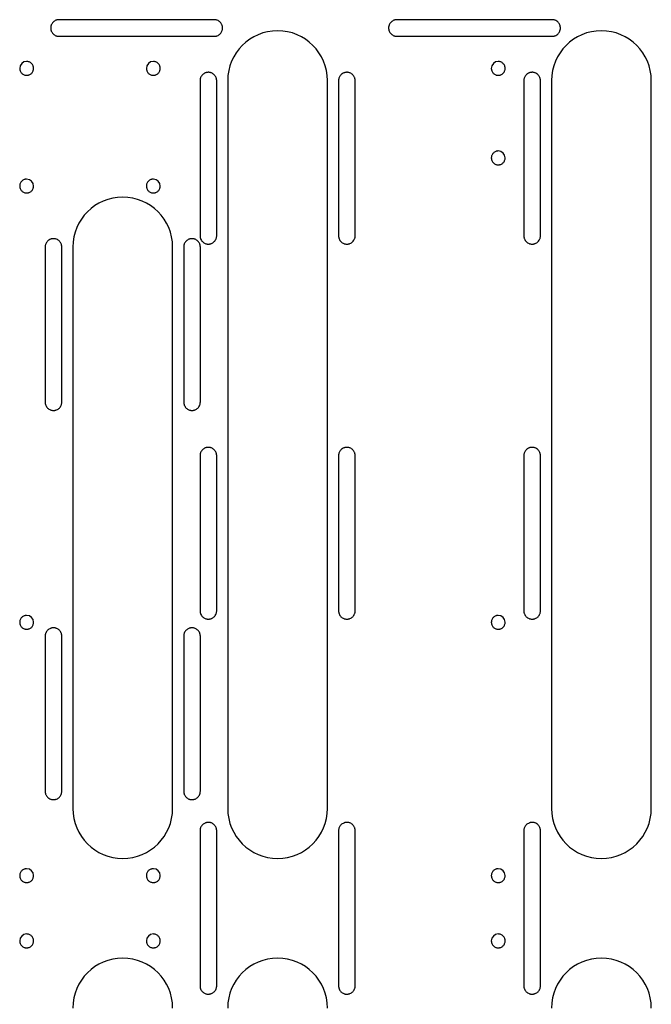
# Model space of a CAD drawing. Header units: millimetres. Extents: x 0 to 691, y 0 to 550.
# Tile 5 of 10: x 253 to 367, y 258 to 435. Entities that reach past the tile are written whole.
import ezdxf

# ---------------------------------------------------------------- set-up
doc = ezdxf.new("R2010")
doc.units = ezdxf.units.MM

msp = doc.modelspace()

# ---------------------------------------------------------------- linework, layer by layer
at = {"color": 7, "linetype": 'Continuous', "lineweight": 25}
for p, q in [((288.45, 435.38), (260.45, 435.38)), ((349.41, 435.38), (321.41, 435.38)), ((260.45, 432.38), (288.45, 432.38)), ((321.41, 432.38), (349.41, 432.38)), ((285.89, 424.38), (285.89, 396.38)), ((288.89, 396.38), (288.89, 424.38)), ((290.88, 424.38), (290.88, 293)), ((308.88, 293), (308.88, 424.38)), ((310.88, 424.38), (310.88, 396.38)), ((313.88, 396.38), (313.88, 424.38)), ((344.31, 424.38), (344.31, 396.38)), ((347.31, 396.38), (347.31, 424.38)), ((349.3, 424.38), (349.3, 293)), ((367.3, 293), (367.3, 424.38)), ((257.95, 394.35), (257.95, 366.35)), ((260.95, 366.35), (260.95, 394.35)), ((262.94, 394.35), (262.94, 293)), ((280.94, 293), (280.94, 394.35)), ((282.94, 394.35), (282.94, 366.35)), ((285.94, 366.35), (285.94, 394.35)), ((285.89, 356.69), (285.89, 328.69)), ((288.89, 328.69), (288.89, 356.69)), ((310.88, 356.69), (310.88, 328.69)), ((313.88, 328.69), (313.88, 356.69)), ((344.31, 356.69), (344.31, 328.69)), ((347.31, 328.69), (347.31, 356.69)), ((257.95, 324.12), (257.95, 296.12)), ((260.95, 296.12), (260.95, 324.12)), ((282.94, 324.12), (282.94, 296.12)), ((285.94, 296.12), (285.94, 324.12)), ((285.89, 289), (285.89, 261)), ((288.89, 261), (288.89, 289)), ((310.88, 289), (310.88, 261)), ((313.88, 261), (313.88, 289)), ((344.31, 289), (344.31, 261)), ((347.31, 261), (347.31, 289))]:
    msp.add_line(p, q, dxfattribs=at)
for centre, radius, start, end in [((299.88, 424.38), 9, 0, 180), ((358.3, 424.38), 9, 0, 180), ((254.6, 426.59), 1.25, 90, 180), ((277.46, 426.59), 1.25, 90, 180), ((339.69, 426.59), 1.25, 90, 180), ((339.69, 410.43), 1.25, 0, 90), ((254.6, 405.35), 1.25, 0, 90), ((277.46, 405.35), 1.25, 0, 90), ((271.94, 394.35), 9, 0, 180), ((254.6, 326.61), 1.25, 0, 90), ((339.69, 326.61), 1.25, 0, 90), ((271.94, 293), 9, 180, 0), ((299.88, 293), 9, 180, 0), ((358.3, 293), 9, 180, 0), ((254.6, 280.89), 1.25, 0, 90), ((277.46, 280.89), 1.25, 0, 90), ((339.69, 280.89), 1.25, 0, 90), ((254.6, 269.11), 1.25, 90, 180), ((277.46, 269.11), 1.25, 90, 180), ((339.69, 269.11), 1.25, 90, 180), ((271.94, 257), 9, 360, 180), ((299.88, 257), 9, 360, 180), ((358.3, 257), 9, 360, 180)]:
    msp.add_arc(centre, radius, start, end, dxfattribs=at)
for points, knots in [([(260.45, 435.38), (260.41, 435.38), (260.33, 435.37), (260.22, 435.36), (260.11, 435.34), (260, 435.31), (259.84, 435.25), (259.62, 435.14), (259.38, 434.95), (259.19, 434.71), (259.06, 434.47), (258.99, 434.25), (258.95, 434.07), (258.95, 433.94), (258.95, 433.88)], [0, 0, 0, 0, 0.048289, 0.096176, 0.143937, 0.191849, 0.240186, 0.370043, 0.500049, 0.62991, 0.759912, 0.840125, 0.919726, 1, 1, 1, 1]), ([(258.95, 433.88), (258.95, 433.84), (258.95, 433.76), (258.96, 433.65), (258.98, 433.54), (259.01, 433.43), (259.07, 433.26), (259.19, 433.05), (259.38, 432.81), (259.62, 432.61), (259.86, 432.49), (260.07, 432.42), (260.26, 432.38), (260.39, 432.38), (260.45, 432.38)], [0, 0, 0, 0, 0.048291, 0.09618, 0.143941, 0.191852, 0.240187, 0.370048, 0.500049, 0.629906, 0.759912, 0.840121, 0.919723, 1, 1, 1, 1]), ([(289.95, 433.88), (289.95, 433.92), (289.95, 433.99), (289.93, 434.1), (289.91, 434.21), (289.88, 434.32), (289.82, 434.49), (289.71, 434.71), (289.52, 434.94), (289.28, 435.14), (289.04, 435.26), (288.82, 435.33), (288.64, 435.37), (288.51, 435.37), (288.45, 435.38)], [0, 0, 0, 0, 0.048291, 0.09618, 0.143941, 0.191852, 0.240187, 0.370048, 0.500049, 0.629906, 0.759912, 0.840121, 0.919723, 1, 1, 1, 1]), ([(288.45, 432.38), (288.49, 432.38), (288.56, 432.38), (288.67, 432.39), (288.78, 432.41), (288.89, 432.44), (289.06, 432.5), (289.28, 432.61), (289.52, 432.81), (289.71, 433.05), (289.83, 433.29), (289.9, 433.5), (289.94, 433.69), (289.95, 433.81), (289.95, 433.88)], [0, 0, 0, 0, 0.048289, 0.096176, 0.143937, 0.191849, 0.240186, 0.370043, 0.500049, 0.62991, 0.759912, 0.840125, 0.919726, 1, 1, 1, 1]), ([(321.41, 435.38), (321.37, 435.38), (321.29, 435.37), (321.18, 435.36), (321.07, 435.34), (320.96, 435.31), (320.8, 435.25), (320.58, 435.14), (320.34, 434.95), (320.15, 434.71), (320.02, 434.47), (319.95, 434.25), (319.91, 434.07), (319.91, 433.94), (319.91, 433.88)], [0, 0, 0, 0, 0.048289, 0.096176, 0.143937, 0.191849, 0.240186, 0.370043, 0.500049, 0.62991, 0.759912, 0.840125, 0.919726, 1, 1, 1, 1]), ([(319.91, 433.88), (319.91, 433.84), (319.91, 433.76), (319.92, 433.65), (319.94, 433.54), (319.97, 433.43), (320.03, 433.26), (320.15, 433.05), (320.34, 432.81), (320.58, 432.61), (320.82, 432.49), (321.03, 432.42), (321.22, 432.38), (321.35, 432.38), (321.41, 432.38)], [0, 0, 0, 0, 0.048291, 0.09618, 0.143941, 0.191852, 0.240187, 0.370048, 0.500049, 0.629906, 0.759912, 0.840121, 0.919723, 1, 1, 1, 1]), ([(350.91, 433.88), (350.91, 433.92), (350.91, 433.99), (350.89, 434.1), (350.87, 434.21), (350.84, 434.32), (350.78, 434.49), (350.67, 434.71), (350.48, 434.94), (350.24, 435.14), (350, 435.26), (349.78, 435.33), (349.6, 435.37), (349.47, 435.37), (349.41, 435.38)], [0, 0, 0, 0, 0.048291, 0.09618, 0.143941, 0.191852, 0.240187, 0.370048, 0.500049, 0.629906, 0.759912, 0.840121, 0.919723, 1, 1, 1, 1]), ([(349.41, 432.38), (349.45, 432.38), (349.52, 432.38), (349.63, 432.39), (349.74, 432.41), (349.85, 432.44), (350.02, 432.5), (350.24, 432.61), (350.48, 432.81), (350.67, 433.05), (350.79, 433.29), (350.86, 433.5), (350.9, 433.69), (350.91, 433.81), (350.91, 433.88)], [0, 0, 0, 0, 0.048289, 0.096176, 0.143937, 0.191849, 0.240186, 0.370043, 0.500049, 0.62991, 0.759912, 0.840125, 0.919726, 1, 1, 1, 1]), ([(253.35, 426.59), (253.35, 426.55), (253.35, 426.47), (253.37, 426.35), (253.4, 426.24), (253.45, 426.08), (253.55, 425.9), (253.71, 425.7), (253.91, 425.54), (254.13, 425.42), (254.36, 425.35), (254.52, 425.34), (254.6, 425.34)], [0, 0, 0, 0, 0.060291, 0.120064, 0.179857, 0.24021, 0.370087, 0.500132, 0.630004, 0.760055, 0.879981, 1, 1, 1, 1]), ([(255.85, 426.59), (255.85, 426.63), (255.85, 426.71), (255.83, 426.82), (255.8, 426.94), (255.75, 427.09), (255.65, 427.28), (255.49, 427.48), (255.29, 427.64), (255.07, 427.76), (254.83, 427.83), (254.68, 427.83), (254.6, 427.84)], [0, 0, 0, 0, 0.060291, 0.120064, 0.179857, 0.24021, 0.370087, 0.500132, 0.630004, 0.760055, 0.879981, 1, 1, 1, 1]), ([(254.6, 425.34), (254.64, 425.34), (254.72, 425.34), (254.83, 425.36), (254.95, 425.39), (255.1, 425.44), (255.29, 425.54), (255.49, 425.7), (255.65, 425.9), (255.76, 426.12), (255.84, 426.35), (255.84, 426.51), (255.85, 426.59)], [0, 0, 0, 0, 0.060288, 0.120059, 0.179853, 0.240209, 0.370082, 0.500132, 0.630009, 0.760055, 0.879986, 1, 1, 1, 1]), ([(276.21, 426.59), (276.21, 426.55), (276.21, 426.47), (276.23, 426.35), (276.26, 426.24), (276.31, 426.08), (276.41, 425.9), (276.57, 425.7), (276.77, 425.54), (276.99, 425.42), (277.22, 425.35), (277.38, 425.34), (277.46, 425.34)], [0, 0, 0, 0, 0.060291, 0.120064, 0.179857, 0.24021, 0.370087, 0.500132, 0.630004, 0.760055, 0.879981, 1, 1, 1, 1]), ([(278.71, 426.59), (278.71, 426.63), (278.71, 426.71), (278.69, 426.82), (278.66, 426.94), (278.61, 427.09), (278.51, 427.28), (278.35, 427.48), (278.15, 427.64), (277.93, 427.76), (277.69, 427.83), (277.54, 427.83), (277.46, 427.84)], [0, 0, 0, 0, 0.060291, 0.120064, 0.179857, 0.24021, 0.370087, 0.500132, 0.630004, 0.760055, 0.879981, 1, 1, 1, 1]), ([(277.46, 425.34), (277.5, 425.34), (277.58, 425.34), (277.69, 425.36), (277.81, 425.39), (277.96, 425.44), (278.15, 425.54), (278.35, 425.7), (278.51, 425.9), (278.62, 426.12), (278.7, 426.35), (278.7, 426.51), (278.71, 426.59)], [0, 0, 0, 0, 0.060288, 0.120059, 0.179853, 0.240209, 0.370082, 0.500132, 0.630009, 0.760055, 0.879986, 1, 1, 1, 1]), ([(338.44, 426.59), (338.44, 426.55), (338.44, 426.47), (338.46, 426.35), (338.49, 426.24), (338.54, 426.08), (338.64, 425.9), (338.8, 425.7), (339, 425.54), (339.22, 425.42), (339.45, 425.35), (339.61, 425.34), (339.69, 425.34)], [0, 0, 0, 0, 0.060291, 0.120064, 0.179857, 0.24021, 0.370087, 0.500132, 0.630004, 0.760055, 0.879981, 1, 1, 1, 1]), ([(340.94, 426.59), (340.94, 426.63), (340.94, 426.71), (340.92, 426.82), (340.89, 426.94), (340.84, 427.09), (340.74, 427.28), (340.58, 427.48), (340.38, 427.64), (340.16, 427.76), (339.92, 427.83), (339.77, 427.83), (339.69, 427.84)], [0, 0, 0, 0, 0.060291, 0.120064, 0.179857, 0.24021, 0.370087, 0.500132, 0.630004, 0.760055, 0.879981, 1, 1, 1, 1]), ([(339.69, 425.34), (339.73, 425.34), (339.81, 425.34), (339.92, 425.36), (340.04, 425.39), (340.19, 425.44), (340.38, 425.54), (340.58, 425.7), (340.74, 425.9), (340.85, 426.12), (340.93, 426.35), (340.93, 426.51), (340.94, 426.59)], [0, 0, 0, 0, 0.060288, 0.120059, 0.179853, 0.240209, 0.370082, 0.500132, 0.630009, 0.760055, 0.879986, 1, 1, 1, 1]), ([(287.39, 425.88), (287.35, 425.88), (287.27, 425.87), (287.16, 425.86), (287.05, 425.84), (286.94, 425.81), (286.78, 425.75), (286.56, 425.64), (286.32, 425.45), (286.13, 425.21), (286, 424.97), (285.93, 424.75), (285.89, 424.57), (285.89, 424.44), (285.89, 424.38)], [0, 0, 0, 0, 0.048289, 0.096176, 0.143937, 0.191849, 0.240186, 0.370043, 0.500049, 0.62991, 0.759912, 0.840125, 0.919726, 1, 1, 1, 1]), ([(288.89, 424.38), (288.89, 424.42), (288.89, 424.49), (288.87, 424.6), (288.85, 424.71), (288.82, 424.82), (288.76, 424.99), (288.65, 425.21), (288.46, 425.45), (288.22, 425.64), (287.98, 425.76), (287.76, 425.83), (287.58, 425.87), (287.45, 425.88), (287.39, 425.88)], [0, 0, 0, 0, 0.048291, 0.09618, 0.143941, 0.191852, 0.240187, 0.370048, 0.500049, 0.629906, 0.759912, 0.840121, 0.919723, 1, 1, 1, 1]), ([(312.38, 425.88), (312.34, 425.88), (312.27, 425.87), (312.15, 425.86), (312.04, 425.84), (311.93, 425.81), (311.77, 425.75), (311.55, 425.64), (311.31, 425.45), (311.12, 425.21), (310.99, 424.97), (310.92, 424.75), (310.89, 424.57), (310.88, 424.44), (310.88, 424.38)], [0, 0, 0, 0, 0.0482886, 0.0961759, 0.1439368, 0.1918488, 0.2401863, 0.3700434, 0.5000491, 0.6299104, 0.7599117, 0.8401248, 0.9197264, 1, 1, 1, 1]), ([(313.88, 424.38), (313.88, 424.42), (313.88, 424.49), (313.86, 424.6), (313.84, 424.71), (313.81, 424.82), (313.76, 424.99), (313.64, 425.21), (313.45, 425.45), (313.21, 425.64), (312.97, 425.76), (312.75, 425.83), (312.57, 425.87), (312.44, 425.88), (312.38, 425.88)], [0, 0, 0, 0, 0.048291, 0.09618, 0.143941, 0.191852, 0.240187, 0.370048, 0.500049, 0.629906, 0.759912, 0.840121, 0.919723, 1, 1, 1, 1]), ([(345.81, 425.88), (345.77, 425.88), (345.69, 425.87), (345.58, 425.86), (345.47, 425.84), (345.36, 425.81), (345.2, 425.75), (344.98, 425.64), (344.74, 425.45), (344.55, 425.21), (344.42, 424.97), (344.35, 424.75), (344.31, 424.57), (344.31, 424.44), (344.31, 424.38)], [0, 0, 0, 0, 0.048289, 0.096176, 0.143937, 0.191849, 0.240186, 0.370043, 0.500049, 0.62991, 0.759912, 0.840125, 0.919726, 1, 1, 1, 1]), ([(347.31, 424.38), (347.31, 424.42), (347.31, 424.49), (347.29, 424.6), (347.27, 424.71), (347.24, 424.82), (347.18, 424.99), (347.07, 425.21), (346.88, 425.45), (346.64, 425.64), (346.4, 425.76), (346.18, 425.83), (346, 425.87), (345.87, 425.88), (345.81, 425.88)], [0, 0, 0, 0, 0.048291, 0.09618, 0.143941, 0.191852, 0.240187, 0.370048, 0.500049, 0.629906, 0.759912, 0.840121, 0.919723, 1, 1, 1, 1]), ([(339.69, 411.68), (339.65, 411.68), (339.57, 411.68), (339.45, 411.66), (339.34, 411.63), (339.18, 411.58), (339, 411.48), (338.8, 411.32), (338.64, 411.12), (338.52, 410.9), (338.45, 410.67), (338.44, 410.51), (338.44, 410.43)], [0, 0, 0, 0, 0.060288, 0.120059, 0.179853, 0.240209, 0.370082, 0.500132, 0.630009, 0.760055, 0.879986, 1, 1, 1, 1]), ([(338.44, 410.43), (338.44, 410.39), (338.44, 410.31), (338.46, 410.2), (338.49, 410.08), (338.54, 409.93), (338.64, 409.74), (338.8, 409.54), (339, 409.38), (339.22, 409.26), (339.45, 409.19), (339.61, 409.19), (339.69, 409.18)], [0, 0, 0, 0, 0.060291, 0.120064, 0.179857, 0.24021, 0.370087, 0.500132, 0.630004, 0.760055, 0.879981, 1, 1, 1, 1]), ([(339.69, 409.18), (339.73, 409.18), (339.81, 409.18), (339.92, 409.2), (340.04, 409.23), (340.19, 409.28), (340.38, 409.38), (340.58, 409.54), (340.74, 409.74), (340.85, 409.96), (340.93, 410.2), (340.93, 410.35), (340.94, 410.43)], [0, 0, 0, 0, 0.060288, 0.120059, 0.179853, 0.240209, 0.370082, 0.500132, 0.630009, 0.760055, 0.879986, 1, 1, 1, 1]), ([(254.6, 406.6), (254.56, 406.6), (254.48, 406.6), (254.36, 406.58), (254.25, 406.55), (254.09, 406.5), (253.91, 406.4), (253.71, 406.24), (253.55, 406.04), (253.43, 405.82), (253.36, 405.59), (253.35, 405.43), (253.35, 405.35)], [0, 0, 0, 0, 0.060288, 0.120059, 0.179853, 0.240209, 0.370082, 0.500132, 0.630009, 0.760055, 0.879986, 1, 1, 1, 1]), ([(253.35, 405.35), (253.35, 405.31), (253.35, 405.23), (253.37, 405.12), (253.4, 405), (253.45, 404.85), (253.55, 404.66), (253.71, 404.46), (253.91, 404.3), (254.13, 404.18), (254.36, 404.11), (254.52, 404.11), (254.6, 404.1)], [0, 0, 0, 0, 0.060291, 0.120064, 0.179857, 0.24021, 0.370087, 0.500132, 0.630004, 0.760055, 0.879981, 1, 1, 1, 1]), ([(254.6, 404.1), (254.64, 404.1), (254.72, 404.1), (254.83, 404.12), (254.95, 404.15), (255.1, 404.2), (255.29, 404.3), (255.49, 404.46), (255.65, 404.66), (255.76, 404.88), (255.84, 405.12), (255.84, 405.27), (255.85, 405.35)], [0, 0, 0, 0, 0.060288, 0.120059, 0.179853, 0.240209, 0.370082, 0.500132, 0.630009, 0.760055, 0.879986, 1, 1, 1, 1]), ([(277.46, 406.6), (277.42, 406.6), (277.34, 406.6), (277.22, 406.58), (277.11, 406.55), (276.95, 406.5), (276.77, 406.4), (276.57, 406.24), (276.41, 406.04), (276.29, 405.82), (276.22, 405.59), (276.21, 405.43), (276.21, 405.35)], [0, 0, 0, 0, 0.060288, 0.120059, 0.179853, 0.240209, 0.370082, 0.500132, 0.630009, 0.760055, 0.879986, 1, 1, 1, 1]), ([(276.21, 405.35), (276.21, 405.31), (276.21, 405.23), (276.23, 405.12), (276.26, 405), (276.31, 404.85), (276.41, 404.66), (276.57, 404.46), (276.77, 404.3), (276.99, 404.18), (277.22, 404.11), (277.38, 404.11), (277.46, 404.1)], [0, 0, 0, 0, 0.060291, 0.120064, 0.179857, 0.24021, 0.370087, 0.500132, 0.630004, 0.760055, 0.879981, 1, 1, 1, 1]), ([(277.46, 404.1), (277.5, 404.1), (277.58, 404.1), (277.69, 404.12), (277.81, 404.15), (277.96, 404.2), (278.15, 404.3), (278.35, 404.46), (278.51, 404.66), (278.62, 404.88), (278.7, 405.12), (278.7, 405.27), (278.71, 405.35)], [0, 0, 0, 0, 0.060288, 0.120059, 0.179853, 0.240209, 0.370082, 0.500132, 0.630009, 0.760055, 0.879986, 1, 1, 1, 1]), ([(285.89, 396.38), (285.89, 396.34), (285.89, 396.26), (285.9, 396.15), (285.92, 396.04), (285.95, 395.93), (286.01, 395.76), (286.13, 395.55), (286.32, 395.31), (286.56, 395.11), (286.8, 394.99), (287.01, 394.92), (287.2, 394.88), (287.33, 394.88), (287.39, 394.88)], [0, 0, 0, 0, 0.048291, 0.09618, 0.143941, 0.191852, 0.240187, 0.370048, 0.500049, 0.629906, 0.759912, 0.840121, 0.919723, 1, 1, 1, 1]), ([(287.39, 394.88), (287.43, 394.88), (287.5, 394.88), (287.61, 394.89), (287.72, 394.91), (287.83, 394.94), (288, 395), (288.22, 395.11), (288.46, 395.31), (288.65, 395.55), (288.77, 395.79), (288.84, 396), (288.88, 396.19), (288.89, 396.31), (288.89, 396.38)], [0, 0, 0, 0, 0.048289, 0.096176, 0.143937, 0.191849, 0.240186, 0.370043, 0.500049, 0.62991, 0.759912, 0.840125, 0.919726, 1, 1, 1, 1]), ([(310.88, 396.38), (310.88, 396.34), (310.88, 396.26), (310.9, 396.15), (310.92, 396.04), (310.95, 395.93), (311.01, 395.76), (311.12, 395.55), (311.31, 395.31), (311.55, 395.11), (311.79, 394.99), (312.01, 394.92), (312.19, 394.88), (312.32, 394.88), (312.38, 394.88)], [0, 0, 0, 0, 0.048291, 0.09618, 0.143941, 0.191852, 0.240187, 0.370048, 0.500049, 0.629906, 0.759912, 0.840121, 0.919723, 1, 1, 1, 1]), ([(312.38, 394.88), (312.42, 394.88), (312.49, 394.88), (312.61, 394.89), (312.72, 394.91), (312.83, 394.94), (312.99, 395), (313.21, 395.11), (313.45, 395.31), (313.64, 395.55), (313.77, 395.79), (313.84, 396), (313.87, 396.19), (313.88, 396.31), (313.88, 396.38)], [0, 0, 0, 0, 0.048289, 0.096176, 0.143937, 0.191849, 0.240186, 0.370043, 0.500049, 0.62991, 0.759912, 0.840125, 0.919726, 1, 1, 1, 1]), ([(344.31, 396.38), (344.31, 396.34), (344.31, 396.26), (344.32, 396.15), (344.34, 396.04), (344.37, 395.93), (344.43, 395.76), (344.55, 395.55), (344.74, 395.31), (344.98, 395.11), (345.22, 394.99), (345.43, 394.92), (345.62, 394.88), (345.75, 394.88), (345.81, 394.88)], [0, 0, 0, 0, 0.048291, 0.09618, 0.143941, 0.191852, 0.240187, 0.370048, 0.500049, 0.629906, 0.759912, 0.840121, 0.919723, 1, 1, 1, 1]), ([(345.81, 394.88), (345.85, 394.88), (345.92, 394.88), (346.03, 394.89), (346.14, 394.91), (346.25, 394.94), (346.42, 395), (346.64, 395.11), (346.88, 395.31), (347.07, 395.55), (347.19, 395.79), (347.26, 396), (347.3, 396.19), (347.31, 396.31), (347.31, 396.38)], [0, 0, 0, 0, 0.048289, 0.096176, 0.143937, 0.191849, 0.240186, 0.370043, 0.500049, 0.62991, 0.759912, 0.840125, 0.919726, 1, 1, 1, 1]), ([(259.45, 395.85), (259.41, 395.85), (259.33, 395.85), (259.22, 395.84), (259.11, 395.81), (259, 395.79), (258.84, 395.73), (258.62, 395.61), (258.38, 395.42), (258.19, 395.18), (258.06, 394.94), (257.99, 394.73), (257.95, 394.54), (257.95, 394.41), (257.95, 394.35)], [0, 0, 0, 0, 0.048289, 0.096176, 0.143937, 0.191849, 0.240186, 0.370043, 0.500049, 0.62991, 0.759912, 0.840125, 0.919726, 1, 1, 1, 1]), ([(260.95, 394.35), (260.95, 394.39), (260.95, 394.46), (260.93, 394.58), (260.91, 394.69), (260.88, 394.8), (260.82, 394.96), (260.71, 395.18), (260.52, 395.42), (260.28, 395.61), (260.04, 395.74), (259.82, 395.81), (259.64, 395.84), (259.51, 395.85), (259.45, 395.85)], [0, 0, 0, 0, 0.048291, 0.09618, 0.143941, 0.191852, 0.240187, 0.370048, 0.500049, 0.629906, 0.759912, 0.840121, 0.919723, 1, 1, 1, 1]), ([(284.44, 395.85), (284.4, 395.85), (284.33, 395.85), (284.21, 395.84), (284.1, 395.81), (283.99, 395.79), (283.83, 395.73), (283.61, 395.61), (283.37, 395.42), (283.18, 395.18), (283.05, 394.94), (282.98, 394.73), (282.95, 394.54), (282.94, 394.41), (282.94, 394.35)], [0, 0, 0, 0, 0.048289, 0.096176, 0.143937, 0.191849, 0.240186, 0.370043, 0.500049, 0.62991, 0.759912, 0.840125, 0.919726, 1, 1, 1, 1]), ([(285.94, 394.35), (285.94, 394.39), (285.94, 394.46), (285.92, 394.58), (285.9, 394.69), (285.87, 394.8), (285.82, 394.96), (285.7, 395.18), (285.51, 395.42), (285.27, 395.61), (285.03, 395.74), (284.81, 395.81), (284.63, 395.84), (284.5, 395.85), (284.44, 395.85)], [0, 0, 0, 0, 0.048291, 0.09618, 0.143941, 0.191852, 0.240187, 0.370048, 0.500049, 0.629906, 0.759912, 0.840121, 0.919723, 1, 1, 1, 1]), ([(257.95, 366.35), (257.95, 366.31), (257.95, 366.24), (257.96, 366.13), (257.98, 366.01), (258.01, 365.91), (258.07, 365.74), (258.19, 365.52), (258.38, 365.28), (258.62, 365.09), (258.86, 364.97), (259.07, 364.89), (259.26, 364.86), (259.39, 364.85), (259.45, 364.85)], [0, 0, 0, 0, 0.048291, 0.09618, 0.143941, 0.191852, 0.240187, 0.370048, 0.500049, 0.629906, 0.759912, 0.840121, 0.919723, 1, 1, 1, 1]), ([(259.45, 364.85), (259.49, 364.85), (259.56, 364.85), (259.67, 364.87), (259.78, 364.89), (259.89, 364.92), (260.06, 364.98), (260.28, 365.09), (260.52, 365.28), (260.71, 365.52), (260.83, 365.76), (260.9, 365.98), (260.94, 366.16), (260.95, 366.29), (260.95, 366.35)], [0, 0, 0, 0, 0.048289, 0.096176, 0.143937, 0.191849, 0.240186, 0.370043, 0.500049, 0.62991, 0.759912, 0.840125, 0.919726, 1, 1, 1, 1]), ([(282.94, 366.35), (282.94, 366.31), (282.94, 366.24), (282.96, 366.13), (282.98, 366.01), (283.01, 365.91), (283.07, 365.74), (283.18, 365.52), (283.37, 365.28), (283.61, 365.09), (283.85, 364.97), (284.07, 364.89), (284.25, 364.86), (284.38, 364.85), (284.44, 364.85)], [0, 0, 0, 0, 0.048291, 0.09618, 0.143941, 0.191852, 0.240187, 0.370048, 0.500049, 0.629906, 0.759912, 0.840121, 0.919723, 1, 1, 1, 1]), ([(284.44, 364.85), (284.48, 364.85), (284.55, 364.85), (284.67, 364.87), (284.78, 364.89), (284.89, 364.92), (285.05, 364.98), (285.27, 365.09), (285.51, 365.28), (285.7, 365.52), (285.83, 365.76), (285.9, 365.98), (285.93, 366.16), (285.94, 366.29), (285.94, 366.35)], [0, 0, 0, 0, 0.048289, 0.096176, 0.143937, 0.191849, 0.240186, 0.370043, 0.500049, 0.62991, 0.759912, 0.840125, 0.919726, 1, 1, 1, 1]), ([(287.39, 358.19), (287.35, 358.19), (287.27, 358.19), (287.16, 358.17), (287.05, 358.15), (286.94, 358.12), (286.78, 358.06), (286.56, 357.95), (286.32, 357.76), (286.13, 357.52), (286, 357.28), (285.93, 357.06), (285.89, 356.88), (285.89, 356.75), (285.89, 356.69)], [0, 0, 0, 0, 0.048289, 0.096176, 0.143937, 0.191849, 0.240186, 0.370043, 0.500049, 0.62991, 0.759912, 0.840125, 0.919726, 1, 1, 1, 1]), ([(288.89, 356.69), (288.89, 356.73), (288.89, 356.8), (288.87, 356.91), (288.85, 357.03), (288.82, 357.13), (288.76, 357.3), (288.65, 357.52), (288.46, 357.76), (288.22, 357.95), (287.98, 358.07), (287.76, 358.15), (287.58, 358.18), (287.45, 358.19), (287.39, 358.19)], [0, 0, 0, 0, 0.048291, 0.09618, 0.143941, 0.191852, 0.240187, 0.370048, 0.500049, 0.629906, 0.759912, 0.840121, 0.919723, 1, 1, 1, 1]), ([(312.38, 358.19), (312.34, 358.19), (312.27, 358.19), (312.15, 358.17), (312.04, 358.15), (311.93, 358.12), (311.77, 358.06), (311.55, 357.95), (311.31, 357.76), (311.12, 357.52), (310.99, 357.28), (310.92, 357.06), (310.89, 356.88), (310.88, 356.75), (310.88, 356.69)], [0, 0, 0, 0, 0.048289, 0.096176, 0.143937, 0.191849, 0.240186, 0.370043, 0.500049, 0.62991, 0.759912, 0.840125, 0.919726, 1, 1, 1, 1]), ([(313.88, 356.69), (313.88, 356.73), (313.88, 356.8), (313.86, 356.91), (313.84, 357.03), (313.81, 357.13), (313.76, 357.3), (313.64, 357.52), (313.45, 357.76), (313.21, 357.95), (312.97, 358.07), (312.75, 358.15), (312.57, 358.18), (312.44, 358.19), (312.38, 358.19)], [0, 0, 0, 0, 0.048291, 0.09618, 0.143941, 0.191852, 0.240187, 0.370048, 0.500049, 0.629906, 0.759912, 0.840121, 0.919723, 1, 1, 1, 1]), ([(345.81, 358.19), (345.77, 358.19), (345.69, 358.19), (345.58, 358.17), (345.47, 358.15), (345.36, 358.12), (345.2, 358.06), (344.98, 357.95), (344.74, 357.76), (344.55, 357.52), (344.42, 357.28), (344.35, 357.06), (344.31, 356.88), (344.31, 356.75), (344.31, 356.69)], [0, 0, 0, 0, 0.048289, 0.096176, 0.143937, 0.191849, 0.240186, 0.370043, 0.500049, 0.62991, 0.759912, 0.840125, 0.919726, 1, 1, 1, 1]), ([(347.31, 356.69), (347.31, 356.73), (347.31, 356.8), (347.29, 356.91), (347.27, 357.03), (347.24, 357.13), (347.18, 357.3), (347.07, 357.52), (346.88, 357.76), (346.64, 357.95), (346.4, 358.07), (346.18, 358.15), (346, 358.18), (345.87, 358.19), (345.81, 358.19)], [0, 0, 0, 0, 0.048291, 0.09618, 0.143941, 0.191852, 0.240187, 0.370048, 0.500049, 0.629906, 0.759912, 0.840121, 0.919723, 1, 1, 1, 1]), ([(254.6, 327.86), (254.56, 327.86), (254.48, 327.86), (254.36, 327.84), (254.25, 327.81), (254.09, 327.76), (253.91, 327.66), (253.71, 327.5), (253.55, 327.3), (253.43, 327.08), (253.36, 326.85), (253.35, 326.69), (253.35, 326.61)], [0, 0, 0, 0, 0.060288, 0.120059, 0.179853, 0.240209, 0.370082, 0.500132, 0.630009, 0.760055, 0.879986, 1, 1, 1, 1]), ([(285.89, 328.69), (285.89, 328.65), (285.89, 328.58), (285.9, 328.46), (285.92, 328.35), (285.95, 328.24), (286.01, 328.08), (286.13, 327.86), (286.32, 327.62), (286.56, 327.43), (286.8, 327.3), (287.01, 327.23), (287.2, 327.2), (287.33, 327.19), (287.39, 327.19)], [0, 0, 0, 0, 0.048291, 0.09618, 0.143941, 0.191852, 0.240187, 0.370048, 0.500049, 0.629906, 0.759912, 0.840121, 0.919723, 1, 1, 1, 1]), ([(287.39, 327.19), (287.43, 327.19), (287.5, 327.19), (287.61, 327.2), (287.72, 327.23), (287.83, 327.25), (288, 327.31), (288.22, 327.43), (288.46, 327.62), (288.65, 327.86), (288.77, 328.1), (288.84, 328.31), (288.88, 328.5), (288.89, 328.63), (288.89, 328.69)], [0, 0, 0, 0, 0.048289, 0.096176, 0.143937, 0.191849, 0.240186, 0.370043, 0.500049, 0.62991, 0.759912, 0.840125, 0.919726, 1, 1, 1, 1]), ([(310.88, 328.69), (310.88, 328.65), (310.88, 328.58), (310.9, 328.46), (310.92, 328.35), (310.95, 328.24), (311.01, 328.08), (311.12, 327.86), (311.31, 327.62), (311.55, 327.43), (311.79, 327.3), (312.01, 327.23), (312.19, 327.2), (312.32, 327.19), (312.38, 327.19)], [0, 0, 0, 0, 0.048291, 0.09618, 0.143941, 0.191852, 0.240187, 0.370048, 0.500049, 0.629906, 0.759912, 0.840121, 0.919723, 1, 1, 1, 1]), ([(312.38, 327.19), (312.42, 327.19), (312.49, 327.19), (312.61, 327.2), (312.72, 327.23), (312.83, 327.25), (312.99, 327.31), (313.21, 327.43), (313.45, 327.62), (313.64, 327.86), (313.77, 328.1), (313.84, 328.31), (313.87, 328.5), (313.88, 328.63), (313.88, 328.69)], [0, 0, 0, 0, 0.048289, 0.096176, 0.143937, 0.191849, 0.240186, 0.370043, 0.500049, 0.62991, 0.759912, 0.840125, 0.919726, 1, 1, 1, 1]), ([(339.69, 327.86), (339.65, 327.86), (339.57, 327.86), (339.45, 327.84), (339.34, 327.81), (339.18, 327.76), (339, 327.66), (338.8, 327.5), (338.64, 327.3), (338.52, 327.08), (338.45, 326.85), (338.44, 326.69), (338.44, 326.61)], [0, 0, 0, 0, 0.060288, 0.120059, 0.179853, 0.240209, 0.370082, 0.500132, 0.630009, 0.760055, 0.879986, 1, 1, 1, 1]), ([(344.31, 328.69), (344.31, 328.65), (344.31, 328.58), (344.32, 328.46), (344.34, 328.35), (344.37, 328.24), (344.43, 328.08), (344.55, 327.86), (344.74, 327.62), (344.98, 327.43), (345.22, 327.3), (345.43, 327.23), (345.62, 327.2), (345.75, 327.19), (345.81, 327.19)], [0, 0, 0, 0, 0.048291, 0.09618, 0.143941, 0.191852, 0.240187, 0.370048, 0.500049, 0.629906, 0.759912, 0.840121, 0.919723, 1, 1, 1, 1]), ([(345.81, 327.19), (345.85, 327.19), (345.92, 327.19), (346.03, 327.2), (346.14, 327.23), (346.25, 327.25), (346.42, 327.31), (346.64, 327.43), (346.88, 327.62), (347.07, 327.86), (347.19, 328.1), (347.26, 328.31), (347.3, 328.5), (347.31, 328.63), (347.31, 328.69)], [0, 0, 0, 0, 0.048289, 0.096176, 0.143937, 0.191849, 0.240186, 0.370043, 0.500049, 0.62991, 0.759912, 0.840125, 0.919726, 1, 1, 1, 1]), ([(253.35, 326.61), (253.35, 326.57), (253.35, 326.49), (253.37, 326.38), (253.4, 326.26), (253.45, 326.11), (253.55, 325.92), (253.71, 325.72), (253.91, 325.56), (254.13, 325.44), (254.36, 325.37), (254.52, 325.37), (254.6, 325.36)], [0, 0, 0, 0, 0.060291, 0.120064, 0.179857, 0.24021, 0.370087, 0.500132, 0.630004, 0.760055, 0.879981, 1, 1, 1, 1]), ([(254.6, 325.36), (254.64, 325.36), (254.72, 325.36), (254.83, 325.38), (254.95, 325.41), (255.1, 325.46), (255.29, 325.56), (255.49, 325.72), (255.65, 325.92), (255.76, 326.14), (255.84, 326.38), (255.84, 326.53), (255.85, 326.61)], [0, 0, 0, 0, 0.060288, 0.120059, 0.179853, 0.240209, 0.370082, 0.500132, 0.630009, 0.760055, 0.879986, 1, 1, 1, 1]), ([(259.45, 325.62), (259.41, 325.62), (259.33, 325.61), (259.22, 325.6), (259.11, 325.58), (259, 325.55), (258.84, 325.49), (258.62, 325.38), (258.38, 325.18), (258.19, 324.95), (258.06, 324.71), (257.99, 324.49), (257.95, 324.31), (257.95, 324.18), (257.95, 324.12)], [0, 0, 0, 0, 0.048289, 0.096176, 0.143937, 0.191849, 0.240186, 0.370043, 0.500049, 0.62991, 0.759912, 0.840125, 0.919726, 1, 1, 1, 1]), ([(260.95, 324.12), (260.95, 324.15), (260.95, 324.23), (260.93, 324.34), (260.91, 324.45), (260.88, 324.56), (260.82, 324.73), (260.71, 324.95), (260.52, 325.18), (260.28, 325.38), (260.04, 325.5), (259.82, 325.57), (259.64, 325.61), (259.51, 325.61), (259.45, 325.62)], [0, 0, 0, 0, 0.048291, 0.09618, 0.143941, 0.191852, 0.240187, 0.370048, 0.500049, 0.629906, 0.759912, 0.840121, 0.919723, 1, 1, 1, 1]), ([(284.44, 325.62), (284.4, 325.62), (284.33, 325.61), (284.21, 325.6), (284.1, 325.58), (283.99, 325.55), (283.83, 325.49), (283.61, 325.38), (283.37, 325.18), (283.18, 324.95), (283.05, 324.71), (282.98, 324.49), (282.95, 324.31), (282.94, 324.18), (282.94, 324.12)], [0, 0, 0, 0, 0.048289, 0.096176, 0.143937, 0.191849, 0.240186, 0.370043, 0.500049, 0.62991, 0.759912, 0.840125, 0.919726, 1, 1, 1, 1]), ([(285.94, 324.12), (285.94, 324.15), (285.94, 324.23), (285.92, 324.34), (285.9, 324.45), (285.87, 324.56), (285.82, 324.73), (285.7, 324.95), (285.51, 325.18), (285.27, 325.38), (285.03, 325.5), (284.81, 325.57), (284.63, 325.61), (284.5, 325.61), (284.44, 325.62)], [0, 0, 0, 0, 0.048291, 0.09618, 0.143941, 0.191852, 0.240187, 0.370048, 0.500049, 0.629906, 0.759912, 0.840121, 0.919723, 1, 1, 1, 1]), ([(338.44, 326.61), (338.44, 326.57), (338.44, 326.49), (338.46, 326.38), (338.49, 326.26), (338.54, 326.11), (338.64, 325.92), (338.8, 325.72), (339, 325.56), (339.22, 325.44), (339.45, 325.37), (339.61, 325.37), (339.69, 325.36)], [0, 0, 0, 0, 0.060291, 0.120064, 0.179857, 0.24021, 0.370087, 0.500132, 0.630004, 0.760055, 0.879981, 1, 1, 1, 1]), ([(339.69, 325.36), (339.73, 325.36), (339.81, 325.36), (339.92, 325.38), (340.04, 325.41), (340.19, 325.46), (340.38, 325.56), (340.58, 325.72), (340.74, 325.92), (340.85, 326.14), (340.93, 326.38), (340.93, 326.53), (340.94, 326.61)], [0, 0, 0, 0, 0.060288, 0.120059, 0.179853, 0.240209, 0.370082, 0.500132, 0.630009, 0.760055, 0.879986, 1, 1, 1, 1]), ([(257.95, 296.12), (257.95, 296.08), (257.95, 296), (257.96, 295.89), (257.98, 295.78), (258.01, 295.67), (258.07, 295.5), (258.19, 295.29), (258.38, 295.05), (258.62, 294.85), (258.86, 294.73), (259.07, 294.66), (259.26, 294.62), (259.39, 294.62), (259.45, 294.62)], [0, 0, 0, 0, 0.0482914, 0.0961801, 0.143941, 0.1918516, 0.2401865, 0.3700478, 0.5000491, 0.629906, 0.7599116, 0.8401209, 0.9197225, 1, 1, 1, 1]), ([(259.45, 294.62), (259.49, 294.62), (259.56, 294.62), (259.67, 294.63), (259.78, 294.65), (259.89, 294.68), (260.06, 294.74), (260.28, 294.85), (260.52, 295.05), (260.71, 295.29), (260.83, 295.53), (260.9, 295.74), (260.94, 295.93), (260.95, 296.05), (260.95, 296.12)], [0, 0, 0, 0, 0.048289, 0.096176, 0.143937, 0.191849, 0.240186, 0.370043, 0.500049, 0.62991, 0.759912, 0.840125, 0.919726, 1, 1, 1, 1]), ([(282.94, 296.12), (282.94, 296.08), (282.94, 296), (282.96, 295.89), (282.98, 295.78), (283.01, 295.67), (283.07, 295.5), (283.18, 295.29), (283.37, 295.05), (283.61, 294.85), (283.85, 294.73), (284.07, 294.66), (284.25, 294.62), (284.38, 294.62), (284.44, 294.62)], [0, 0, 0, 0, 0.048291, 0.09618, 0.143941, 0.191852, 0.240187, 0.370048, 0.500049, 0.629906, 0.759912, 0.840121, 0.919723, 1, 1, 1, 1]), ([(284.44, 294.62), (284.48, 294.62), (284.55, 294.62), (284.67, 294.63), (284.78, 294.65), (284.89, 294.68), (285.05, 294.74), (285.27, 294.85), (285.51, 295.05), (285.7, 295.29), (285.83, 295.53), (285.9, 295.74), (285.93, 295.93), (285.94, 296.05), (285.94, 296.12)], [0, 0, 0, 0, 0.048289, 0.096176, 0.143937, 0.191849, 0.240186, 0.370043, 0.500049, 0.62991, 0.759912, 0.840125, 0.919726, 1, 1, 1, 1]), ([(287.39, 290.5), (287.35, 290.5), (287.27, 290.5), (287.16, 290.48), (287.05, 290.46), (286.94, 290.43), (286.78, 290.37), (286.56, 290.26), (286.32, 290.07), (286.13, 289.83), (286, 289.59), (285.93, 289.37), (285.89, 289.19), (285.89, 289.06), (285.89, 289)], [0, 0, 0, 0, 0.048289, 0.096176, 0.143937, 0.191849, 0.240186, 0.370043, 0.500049, 0.62991, 0.759912, 0.840125, 0.919726, 1, 1, 1, 1]), ([(288.89, 289), (288.89, 289.04), (288.89, 289.11), (288.87, 289.23), (288.85, 289.34), (288.82, 289.45), (288.76, 289.61), (288.65, 289.83), (288.46, 290.07), (288.22, 290.26), (287.98, 290.39), (287.76, 290.46), (287.58, 290.49), (287.45, 290.5), (287.39, 290.5)], [0, 0, 0, 0, 0.048291, 0.09618, 0.143941, 0.191852, 0.240187, 0.370048, 0.500049, 0.629906, 0.759912, 0.840121, 0.919723, 1, 1, 1, 1]), ([(312.38, 290.5), (312.34, 290.5), (312.27, 290.5), (312.15, 290.48), (312.04, 290.46), (311.93, 290.43), (311.77, 290.37), (311.55, 290.26), (311.31, 290.07), (311.12, 289.83), (310.99, 289.59), (310.92, 289.37), (310.89, 289.19), (310.88, 289.06), (310.88, 289)], [0, 0, 0, 0, 0.0482886, 0.0961759, 0.1439368, 0.1918488, 0.2401863, 0.3700434, 0.5000491, 0.6299104, 0.7599117, 0.8401248, 0.9197264, 1, 1, 1, 1]), ([(313.88, 289), (313.88, 289.04), (313.88, 289.11), (313.86, 289.23), (313.84, 289.34), (313.81, 289.45), (313.76, 289.61), (313.64, 289.83), (313.45, 290.07), (313.21, 290.26), (312.97, 290.39), (312.75, 290.46), (312.57, 290.49), (312.44, 290.5), (312.38, 290.5)], [0, 0, 0, 0, 0.048291, 0.09618, 0.143941, 0.191852, 0.240187, 0.370048, 0.500049, 0.629906, 0.759912, 0.840121, 0.919723, 1, 1, 1, 1]), ([(345.81, 290.5), (345.77, 290.5), (345.69, 290.5), (345.58, 290.48), (345.47, 290.46), (345.36, 290.43), (345.2, 290.37), (344.98, 290.26), (344.74, 290.07), (344.55, 289.83), (344.42, 289.59), (344.35, 289.37), (344.31, 289.19), (344.31, 289.06), (344.31, 289)], [0, 0, 0, 0, 0.048289, 0.096176, 0.143937, 0.191849, 0.240186, 0.370043, 0.500049, 0.62991, 0.759912, 0.840125, 0.919726, 1, 1, 1, 1]), ([(347.31, 289), (347.31, 289.04), (347.31, 289.11), (347.29, 289.23), (347.27, 289.34), (347.24, 289.45), (347.18, 289.61), (347.07, 289.83), (346.88, 290.07), (346.64, 290.26), (346.4, 290.39), (346.18, 290.46), (346, 290.49), (345.87, 290.5), (345.81, 290.5)], [0, 0, 0, 0, 0.0482914, 0.0961801, 0.143941, 0.1918516, 0.2401865, 0.3700478, 0.5000491, 0.629906, 0.7599116, 0.8401209, 0.9197225, 1, 1, 1, 1]), ([(254.6, 282.14), (254.56, 282.14), (254.48, 282.14), (254.36, 282.12), (254.25, 282.09), (254.09, 282.04), (253.91, 281.94), (253.71, 281.78), (253.55, 281.58), (253.43, 281.36), (253.36, 281.13), (253.35, 280.97), (253.35, 280.89)], [0, 0, 0, 0, 0.060288, 0.120059, 0.179853, 0.240209, 0.370082, 0.500132, 0.630009, 0.760055, 0.879986, 1, 1, 1, 1]), ([(253.35, 280.89), (253.35, 280.85), (253.35, 280.77), (253.37, 280.66), (253.4, 280.54), (253.45, 280.39), (253.55, 280.2), (253.71, 280), (253.91, 279.84), (254.13, 279.72), (254.36, 279.65), (254.52, 279.65), (254.6, 279.64)], [0, 0, 0, 0, 0.060291, 0.120064, 0.179857, 0.24021, 0.370087, 0.500132, 0.630004, 0.760055, 0.879981, 1, 1, 1, 1]), ([(254.6, 279.64), (254.64, 279.64), (254.72, 279.64), (254.83, 279.66), (254.95, 279.69), (255.1, 279.74), (255.29, 279.84), (255.49, 280), (255.65, 280.2), (255.76, 280.42), (255.84, 280.66), (255.84, 280.81), (255.85, 280.89)], [0, 0, 0, 0, 0.060288, 0.120059, 0.179853, 0.240209, 0.370082, 0.500132, 0.630009, 0.760055, 0.879986, 1, 1, 1, 1]), ([(277.46, 282.14), (277.42, 282.14), (277.34, 282.14), (277.22, 282.12), (277.11, 282.09), (276.95, 282.04), (276.77, 281.94), (276.57, 281.78), (276.41, 281.58), (276.29, 281.36), (276.22, 281.13), (276.21, 280.97), (276.21, 280.89)], [0, 0, 0, 0, 0.060288, 0.120059, 0.179853, 0.240209, 0.370082, 0.500132, 0.630009, 0.760055, 0.879986, 1, 1, 1, 1]), ([(276.21, 280.89), (276.21, 280.85), (276.21, 280.77), (276.23, 280.66), (276.26, 280.54), (276.31, 280.39), (276.41, 280.2), (276.57, 280), (276.77, 279.84), (276.99, 279.72), (277.22, 279.65), (277.38, 279.65), (277.46, 279.64)], [0, 0, 0, 0, 0.060291, 0.120064, 0.179857, 0.24021, 0.370087, 0.500132, 0.630004, 0.760055, 0.879981, 1, 1, 1, 1]), ([(277.46, 279.64), (277.5, 279.64), (277.58, 279.64), (277.69, 279.66), (277.81, 279.69), (277.96, 279.74), (278.15, 279.84), (278.35, 280), (278.51, 280.2), (278.62, 280.42), (278.7, 280.66), (278.7, 280.81), (278.71, 280.89)], [0, 0, 0, 0, 0.060288, 0.120059, 0.179853, 0.240209, 0.370082, 0.500132, 0.630009, 0.760055, 0.879986, 1, 1, 1, 1]), ([(339.69, 282.14), (339.65, 282.14), (339.57, 282.14), (339.45, 282.12), (339.34, 282.09), (339.18, 282.04), (339, 281.94), (338.8, 281.78), (338.64, 281.58), (338.52, 281.36), (338.45, 281.13), (338.44, 280.97), (338.44, 280.89)], [0, 0, 0, 0, 0.060288, 0.120059, 0.179853, 0.240209, 0.370082, 0.500132, 0.630009, 0.760055, 0.879986, 1, 1, 1, 1]), ([(338.44, 280.89), (338.44, 280.85), (338.44, 280.77), (338.46, 280.66), (338.49, 280.54), (338.54, 280.39), (338.64, 280.2), (338.8, 280), (339, 279.84), (339.22, 279.72), (339.45, 279.65), (339.61, 279.65), (339.69, 279.64)], [0, 0, 0, 0, 0.060291, 0.120064, 0.179857, 0.24021, 0.370087, 0.500132, 0.630004, 0.760055, 0.879981, 1, 1, 1, 1]), ([(339.69, 279.64), (339.73, 279.64), (339.81, 279.64), (339.92, 279.66), (340.04, 279.69), (340.19, 279.74), (340.38, 279.84), (340.58, 280), (340.74, 280.2), (340.85, 280.42), (340.93, 280.66), (340.93, 280.81), (340.94, 280.89)], [0, 0, 0, 0, 0.060288, 0.120059, 0.179853, 0.240209, 0.370082, 0.500132, 0.630009, 0.760055, 0.879986, 1, 1, 1, 1]), ([(255.85, 269.11), (255.85, 269.15), (255.85, 269.23), (255.83, 269.34), (255.8, 269.46), (255.75, 269.61), (255.65, 269.8), (255.49, 270), (255.29, 270.16), (255.07, 270.28), (254.83, 270.35), (254.68, 270.35), (254.6, 270.36)], [0, 0, 0, 0, 0.060291, 0.120064, 0.179857, 0.24021, 0.370087, 0.500132, 0.630004, 0.760055, 0.879981, 1, 1, 1, 1]), ([(278.71, 269.11), (278.71, 269.15), (278.71, 269.23), (278.69, 269.34), (278.66, 269.46), (278.61, 269.61), (278.51, 269.8), (278.35, 270), (278.15, 270.16), (277.93, 270.28), (277.69, 270.35), (277.54, 270.35), (277.46, 270.36)], [0, 0, 0, 0, 0.060291, 0.120064, 0.179857, 0.24021, 0.370087, 0.500132, 0.630004, 0.760055, 0.879981, 1, 1, 1, 1]), ([(340.94, 269.11), (340.94, 269.15), (340.94, 269.23), (340.92, 269.34), (340.89, 269.46), (340.84, 269.61), (340.74, 269.8), (340.58, 270), (340.38, 270.16), (340.16, 270.28), (339.92, 270.35), (339.77, 270.35), (339.69, 270.36)], [0, 0, 0, 0, 0.060291, 0.120064, 0.179857, 0.24021, 0.370087, 0.500132, 0.630004, 0.760055, 0.879981, 1, 1, 1, 1]), ([(253.35, 269.11), (253.35, 269.07), (253.35, 268.99), (253.37, 268.87), (253.4, 268.76), (253.45, 268.6), (253.55, 268.42), (253.71, 268.22), (253.91, 268.06), (254.13, 267.94), (254.36, 267.87), (254.52, 267.86), (254.6, 267.86)], [0, 0, 0, 0, 0.060291, 0.120064, 0.179857, 0.24021, 0.370087, 0.500132, 0.630004, 0.760055, 0.879981, 1, 1, 1, 1]), ([(254.6, 267.86), (254.64, 267.86), (254.72, 267.86), (254.83, 267.88), (254.95, 267.91), (255.1, 267.96), (255.29, 268.06), (255.49, 268.22), (255.65, 268.42), (255.76, 268.64), (255.84, 268.87), (255.84, 269.03), (255.85, 269.11)], [0, 0, 0, 0, 0.060288, 0.120059, 0.179853, 0.240209, 0.370082, 0.500132, 0.630009, 0.760055, 0.879986, 1, 1, 1, 1]), ([(276.21, 269.11), (276.21, 269.07), (276.21, 268.99), (276.23, 268.87), (276.26, 268.76), (276.31, 268.6), (276.41, 268.42), (276.57, 268.22), (276.77, 268.06), (276.99, 267.94), (277.22, 267.87), (277.38, 267.86), (277.46, 267.86)], [0, 0, 0, 0, 0.060291, 0.120064, 0.179857, 0.24021, 0.370087, 0.500132, 0.630004, 0.760055, 0.879981, 1, 1, 1, 1]), ([(277.46, 267.86), (277.5, 267.86), (277.58, 267.86), (277.69, 267.88), (277.81, 267.91), (277.96, 267.96), (278.15, 268.06), (278.35, 268.22), (278.51, 268.42), (278.62, 268.64), (278.7, 268.87), (278.7, 269.03), (278.71, 269.11)], [0, 0, 0, 0, 0.060288, 0.120059, 0.179853, 0.240209, 0.370082, 0.500132, 0.630009, 0.760055, 0.879986, 1, 1, 1, 1]), ([(338.44, 269.11), (338.44, 269.07), (338.44, 268.99), (338.46, 268.87), (338.49, 268.76), (338.54, 268.6), (338.64, 268.42), (338.8, 268.22), (339, 268.06), (339.22, 267.94), (339.45, 267.87), (339.61, 267.86), (339.69, 267.86)], [0, 0, 0, 0, 0.060291, 0.120064, 0.179857, 0.24021, 0.370087, 0.500132, 0.630004, 0.760055, 0.879981, 1, 1, 1, 1]), ([(339.69, 267.86), (339.73, 267.86), (339.81, 267.86), (339.92, 267.88), (340.04, 267.91), (340.19, 267.96), (340.38, 268.06), (340.58, 268.22), (340.74, 268.42), (340.85, 268.64), (340.93, 268.87), (340.93, 269.03), (340.94, 269.11)], [0, 0, 0, 0, 0.060288, 0.120059, 0.179853, 0.240209, 0.370082, 0.500132, 0.630009, 0.760055, 0.879986, 1, 1, 1, 1]), ([(285.89, 261), (285.89, 260.96), (285.89, 260.89), (285.9, 260.77), (285.92, 260.66), (285.95, 260.55), (286.01, 260.39), (286.13, 260.17), (286.32, 259.93), (286.56, 259.74), (286.8, 259.61), (287.01, 259.54), (287.2, 259.51), (287.33, 259.5), (287.39, 259.5)], [0, 0, 0, 0, 0.048291, 0.09618, 0.143941, 0.191852, 0.240187, 0.370048, 0.500049, 0.629906, 0.759912, 0.840121, 0.919723, 1, 1, 1, 1]), ([(287.39, 259.5), (287.43, 259.5), (287.5, 259.5), (287.61, 259.52), (287.72, 259.54), (287.83, 259.57), (288, 259.63), (288.22, 259.74), (288.46, 259.93), (288.65, 260.17), (288.77, 260.41), (288.84, 260.63), (288.88, 260.81), (288.89, 260.94), (288.89, 261)], [0, 0, 0, 0, 0.048289, 0.096176, 0.143937, 0.191849, 0.240186, 0.370043, 0.500049, 0.62991, 0.759912, 0.840125, 0.919726, 1, 1, 1, 1]), ([(310.88, 261), (310.88, 260.96), (310.88, 260.89), (310.9, 260.77), (310.92, 260.66), (310.95, 260.55), (311.01, 260.39), (311.12, 260.17), (311.31, 259.93), (311.55, 259.74), (311.79, 259.61), (312.01, 259.54), (312.19, 259.51), (312.32, 259.5), (312.38, 259.5)], [0, 0, 0, 0, 0.048291, 0.09618, 0.143941, 0.191852, 0.240187, 0.370048, 0.500049, 0.629906, 0.759912, 0.840121, 0.919723, 1, 1, 1, 1]), ([(312.38, 259.5), (312.42, 259.5), (312.49, 259.5), (312.61, 259.52), (312.72, 259.54), (312.83, 259.57), (312.99, 259.63), (313.21, 259.74), (313.45, 259.93), (313.64, 260.17), (313.77, 260.41), (313.84, 260.63), (313.87, 260.81), (313.88, 260.94), (313.88, 261)], [0, 0, 0, 0, 0.048289, 0.096176, 0.143937, 0.191849, 0.240186, 0.370043, 0.500049, 0.62991, 0.759912, 0.840125, 0.919726, 1, 1, 1, 1]), ([(344.31, 261), (344.31, 260.96), (344.31, 260.89), (344.32, 260.77), (344.34, 260.66), (344.37, 260.55), (344.43, 260.39), (344.55, 260.17), (344.74, 259.93), (344.98, 259.74), (345.22, 259.61), (345.43, 259.54), (345.62, 259.51), (345.75, 259.5), (345.81, 259.5)], [0, 0, 0, 0, 0.0482914, 0.0961801, 0.143941, 0.1918516, 0.2401865, 0.3700478, 0.5000491, 0.629906, 0.7599116, 0.8401209, 0.9197225, 1, 1, 1, 1]), ([(345.81, 259.5), (345.85, 259.5), (345.92, 259.5), (346.03, 259.52), (346.14, 259.54), (346.25, 259.57), (346.42, 259.63), (346.64, 259.74), (346.88, 259.93), (347.07, 260.17), (347.19, 260.41), (347.26, 260.63), (347.3, 260.81), (347.31, 260.94), (347.31, 261)], [0, 0, 0, 0, 0.048289, 0.096176, 0.143937, 0.191849, 0.240186, 0.370043, 0.500049, 0.62991, 0.759912, 0.840125, 0.919726, 1, 1, 1, 1])]:
    msp.add_open_spline(points, degree=3, knots=knots, dxfattribs=at)

doc.saveas('drawing.dxf')
